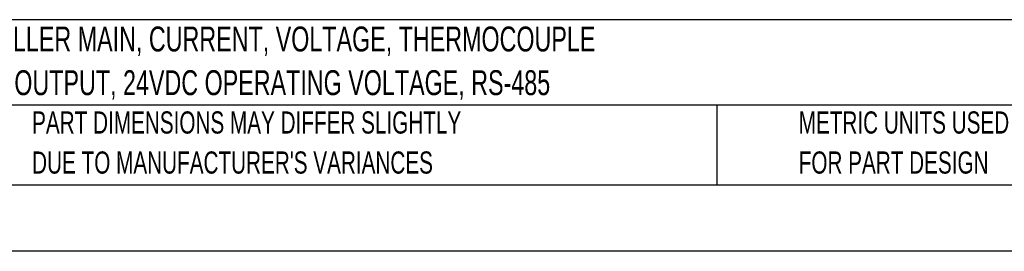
# Model space of a CAD drawing. Header units: millimetres. Extents: x 0 to 559, y 0 to 432.
# Tile 2 of 28: x 108 to 296, y 0 to 44. Entities that reach past the tile are written whole.
import ezdxf

# ---------------------------------------------------------------- set-up
doc = ezdxf.new("R2010")
doc.units = ezdxf.units.MM
doc.header["$LTSCALE"] = 2
doc.linetypes.add('CENTERX2', pattern=[20.32, 12.7, -2.54, 2.54, -2.54])
doc.layers.add('TEXT', color=140, linetype='Continuous', lineweight=25)
doc.styles.add('SLDTEXTSTYLE0', font='TXT', dxfattribs={"width": 0.7})

# ---------------------------------------------------------------- blocks, each defined once
blk = doc.blocks.new('SW_NOTE_0')
at = {"layer": 'TEXT', "color": 0, "linetype": 'CENTERX2', "lineweight": 18, "char_height": 4.7625, "attachment_point": 1, "style": 'SLDTEXTSTYLE0'}
for s, insert in [('SOLO MODULAR TEMPERATURE CONTROLLER MAIN, CURRENT, VOLTAGE, THERMOCOUPLE', (0, 6.14)), ('OR RTD INPUT, 0-10 VDC, 3A SPST RELAY OUTPUT, 24VDC OPERATING VOLTAGE, RS-485', (0, -2.21))]:
    blk.add_mtext(s, dxfattribs=dict(at, insert=insert))
blk = doc.blocks.new('SW_NOTE_0_3')
at = {"layer": 'TEXT', "color": 0, "linetype": 'CENTERX2', "lineweight": 18, "char_height": 4.2333, "attachment_point": 1, "style": 'SLDTEXTSTYLE0'}
for s, insert in [('PART DIMENSIONS MAY DIFFER SLIGHTLY', (0, 5.46)), ("DUE TO MANUFACTURER'S VARIANCES", (0, -2.19))]:
    blk.add_mtext(s, dxfattribs=dict(at, insert=insert))
blk = doc.blocks.new('SW_NOTE_0_6')
at = {"layer": 'TEXT', "color": 0, "linetype": 'CENTERX2', "lineweight": 18, "char_height": 4.2333, "attachment_point": 1, "style": 'SLDTEXTSTYLE0'}
for s, insert in [('METRIC UNITS USED', (0, 5.46)), ('FOR PART DESIGN', (0, -2.19))]:
    blk.add_mtext(s, dxfattribs=dict(at, insert=insert))

msp = doc.modelspace()

# ---------------------------------------------------------------- linework, layer by layer
at = {"color": 7, "linetype": 'Continuous'}
msp.add_line((558.805, 0.005), (0.005, 0.005), dxfattribs=at)
at = {"layer": 'TEXT'}
for p, q in [((546.1, 44.252), (12.7, 44.252)), ((546.1, 27.94), (12.7, 27.94)), ((241.293, 27.94), (241.293, 12.7)), ((12.7, 12.7), (546.1, 12.7))]:
    msp.add_line(p, q, dxfattribs=at)

# ---------------------------------------------------------------- block references
at = {"layer": 'TEXT', "linetype": 'CENTERX2', "lineweight": 18}
for name, p in [('SW_NOTE_0', (15.173, 36.812)), ('SW_NOTE_0_3', (110.239, 21.271)), ('SW_NOTE_0_6', (256.957, 21.271))]:
    msp.add_blockref(name, p, dxfattribs=at)

doc.saveas('drawing.dxf')
